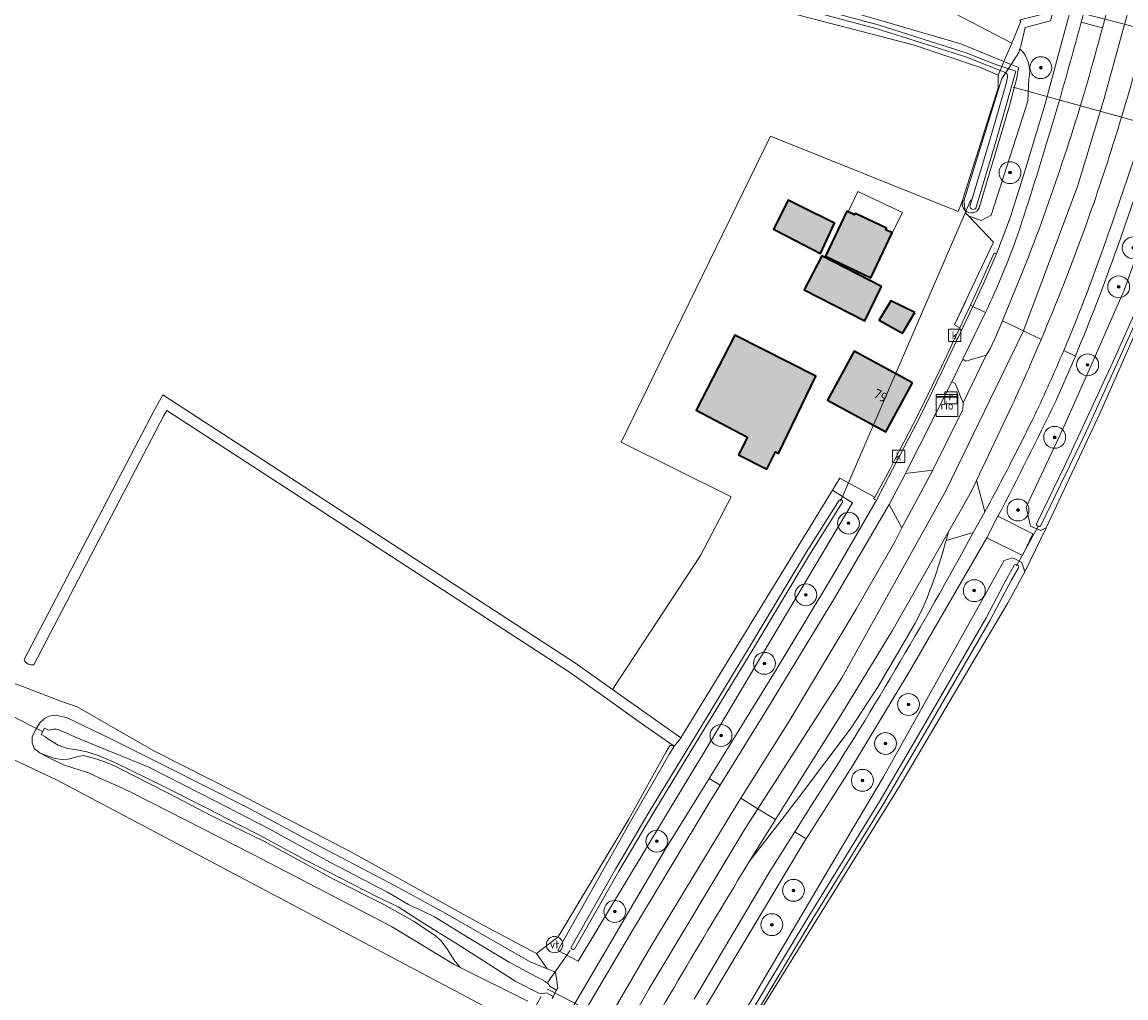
# Model space of a CAD drawing. Header units: metres. Extents: x 200031 to 204075, y 460125 to 464703.
# Tile 63 of 178: x 200549 to 200751, y 463691 to 463869. Entities that reach past the tile are written whole.
import ezdxf
from ezdxf.enums import TextEntityAlignment as Align

# ---------------------------------------------------------------- set-up
doc = ezdxf.new("R2010")
doc.units = ezdxf.units.M
doc.header["$LTSCALE"] = 2
doc.layers.get('0').update_dxf_attribs({"color": 253, "lineweight": 25})
for name, color, linetype, lineweight in [('B-WE-FV-GELEIDING_WILDRASTER-G', 253, 'Continuous', 18), ('B-WE-GR-BOOM-S', 253, 'Continuous', 25), ('B-WE-GR-BOUWLAND-GV', 253, 'Continuous', 13), ('B-WE-GR-GRAS-GV', 253, 'Continuous', 13), ('B-WE-GR-HAAG-G', 253, 'GR-HAAG1', 13), ('B-WE-IE-MEUBILAIR_WATERWEGMEUBILAIR-S', 253, 'Continuous', 25), ('B-WE-IE-TERREINAFSCHEIDING_KUNSTMATIG_HEKWERK-G', 253, 'IE-TERREINAFSCHEIDING-KUNSTMATIG', 18), ('B-WE-IE-TERREINAFSCHEIDING_KUNSTMATIG_HEKWERK_RASTER-G', 253, 'IE-TERREINAFSCHEIDING-KUNSTMATIG', 18), ('B-WE-KW-KUNSTWERK_DUIKER-G', 253, 'Continuous', 18), ('B-WE-OG-BEBOUWING-GV', 253, 'Continuous', 35), ('B-WE-OG-BEBOUWING-T18', 253, 'Continuous', 18), ('B-WE-OG-BEBOUWING_LUIFEL-GV', 253, 'Continuous', 18), ('B-WE-OG-TERREIN_CULTUURSCHEIDING-GV', 253, 'Continuous', 18), ('B-WE-OG-TERREIN_ERF-GV', 253, 'Continuous', 18), ('B-WE-OG-WATER_SLOOT-GV', 253, 'Continuous', 18), ('B-WE-OG-WEG-GV', 253, 'Continuous', 18), ('B-WE-RI-GWA_KOLK-S', 253, 'Continuous', 25), ('B-WE-RI-GWA_RIOOLPUT-S', 253, 'Continuous', 25), ('B-WE-RI-TERREINKAST-S', 253, 'Continuous', 25), ('B-WE-VH-VERHARDING_ASFALT-GV', 253, 'Continuous', 18), ('B-WE-VH-VERHARDING_BETON-A', 254, 'Continuous', 25), ('B-WE-VH-VERHARDING_BETONSTRAATSTEEN-GV', 253, 'Continuous', 18)]:
    doc.layers.add(name, color=color, linetype=linetype, lineweight=lineweight)
doc.styles.add('NLCS-ISO', font='NLCS-ISO.ttf')
doc.styles.add('NLCS-ISO-M1000-T18', font='NLCS-ISO.ttf', dxfattribs={"height": 1.8})
doc.linetypes.add('GR-HAAG1', pattern='A,6,[176,NLCS.SHX,S=0.125,R=0,X=0,Y=0],-2', length=8)
doc.linetypes.add('IE-TERREINAFSCHEIDING-KUNSTMATIG', pattern='A,4,[82,NLCS.SHX,S=0.75,R=90,X=0,Y=0],4,-2', length=10)

# ---------------------------------------------------------------- blocks, each defined once
blk = doc.blocks.new('SIE-WATER_VERKLIKKER_TRANSPORTLEIDING-SO')
at = {"color": 0, "linetype": 'ByBlock', "lineweight": 18}
blk.add_circle((0, 0), 1.5, dxfattribs=at)
at = {"color": 0, "linetype": 'ByBlock', "lineweight": 18, "style": 'NLCS-ISO'}
blk.add_text('vt', height=1.5, dxfattribs=at).set_placement((0, 0), align=Align.MIDDLE_CENTER)
blk = doc.blocks.new('SRI-TERREINKAST-SO')
at = {"color": 0, "linetype": 'ByBlock', "lineweight": 18}
for points in [[(-2, 2), (2, 2), (2, 1.68), (-2, 1.68)], [(-2, 1.52), (2, 1.52), (2, -2), (-2, -2)]]:
    blk.add_lwpolyline(points, close=True, dxfattribs=at)
at = {"color": 0, "linetype": 'ByBlock', "lineweight": 18, "style": 'NLCS-ISO'}
blk.add_text('rio', height=1.5, dxfattribs=at).set_placement((0, 0), align=Align.MIDDLE_CENTER)
blk = doc.blocks.new('SRI-KOLK-SO')
at = {"color": 0, "linetype": 'ByBlock', "lineweight": 18}
blk.add_lwpolyline([(-1.125, -1.125), (1.125, -1.125), (1.125, 1.125), (-1.125, 1.125)], close=True, dxfattribs=at)
at = {"color": 0, "linetype": 'ByBlock', "lineweight": 18, "style": 'NLCS-ISO'}
blk.add_text('k', height=1.5, dxfattribs=at).set_placement((0, 0), align=Align.MIDDLE_CENTER)
blk = doc.blocks.new('SRI-PUT_INSPECTIEPUT_RIOOLPUT-SO')
at = {"color": 0, "linetype": 'ByBlock', "lineweight": 18}
blk.add_lwpolyline([(-1.12, -1.12), (1.12, -1.12), (1.12, 1.12), (-1.12, 1.12)], close=True, dxfattribs=at)
at = {"color": 0, "linetype": 'ByBlock', "lineweight": 18, "style": 'NLCS-ISO'}
blk.add_text('r', height=1.5, dxfattribs=at).set_placement((0, 0.28), align=Align.MIDDLE_CENTER)
blk = doc.blocks.new('SGR-BOOM_01-SO')
at = {"linetype": 'ByBlock', "lineweight": 18}
h = blk.add_hatch(color=0, dxfattribs=at)
h.dxf.hatch_style = 1
edge = h.paths.add_edge_path()
edge.add_arc((0, 0), 0.25, 0, 360)
at = {"color": 0, "linetype": 'ByBlock', "lineweight": 18}
for radius in [2, 0.25]:
    blk.add_circle((0, 0), radius, dxfattribs=at)

msp = doc.modelspace()

# ---------------------------------------------------------------- hatches: boundary and pattern name
at = {"layer": 'B-WE-VH-VERHARDING_BETON-A'}
h = msp.add_hatch(color=256, dxfattribs=at)
h.dxf.hatch_style = 1
h.paths.add_polyline_path([(200688.53, 463829.871), (200694.83, 463826.59), (200697.403, 463832.113), (200691.382, 463835.148), (200688.939, 463836.333), (200686.276, 463831.049)])
h = msp.add_hatch(color=256, dxfattribs=at)
h.dxf.hatch_style = 1
h.paths.add_polyline_path([(200707.959, 463830.382), (200706.803, 463830.934), (200706.93, 463831.2), (200706.795, 463831.264), (200701.357, 463833.857), (200701.188, 463833.937), (200701.064, 463833.676), (200699.889, 463834.236), (200699.685, 463834.333), (200695.754, 463826.088), (200704.03, 463822.142)])
h = msp.add_hatch(color=256, dxfattribs=at)
h.dxf.hatch_style = 1
h.paths.add_polyline_path([(200706.005, 463820.547), (200695.111, 463826.158), (200691.861, 463819.981), (200702.972, 463814.309)])
h = msp.add_hatch(color=256, dxfattribs=at)
h.dxf.hatch_style = 1
h.paths.add_polyline_path([(200712.066, 463815.81), (200707.678, 463817.93), (200705.602, 463814.446), (200709.856, 463812.022)])
h = msp.add_hatch(color=256, dxfattribs=at)
h.dxf.hatch_style = 1
h.paths.add_polyline_path([(200681.543, 463793.006), (200679.876, 463789.831), (200685.028, 463787.194), (200686.611, 463790.337), (200687.15, 463790.053), (200693.983, 463804.172), (200679.179, 463811.652), (200672.127, 463797.965)])
h = msp.add_hatch(color=256, dxfattribs=at)
h.dxf.hatch_style = 1
h.paths.add_polyline_path([(200711.654, 463802.962), (200701.032, 463808.742), (200696.15, 463799.771), (200706.772, 463793.991)])

# ---------------------------------------------------------------- linework, layer by layer
at = {"layer": 'B-WE-FV-GELEIDING_WILDRASTER-G', "flags": 128}
for points in [[(200733.725, 463878.007), (200736.517, 463877.287), (200738.268, 463874.462), (200736.858, 463869.098), (200732.252, 463867.907)], [(200729.664, 463861.142), (200731.093, 463863.347), (200731.291, 463864.009)], [(200731.291, 463864.009), (200731.434, 463864.488)], [(200721.102, 463835.678), (200721.018, 463836.161), (200727.991, 463858.558), (200729.664, 463861.142)], [(200721.409, 463833.911), (200721.102, 463835.678)]]:
    msp.add_lwpolyline(points, dxfattribs=at)
at = {"layer": 'B-WE-GR-BOUWLAND-GV', "flags": 128}
msp.add_lwpolyline([(201012.446, 463755.86), (200982.956, 463764.403), (200980.463, 463765.125), (200908.173, 463786.07), (200773.607, 463825.917), (200759.541, 463829.885), (200756.372, 463820.656), (200752.856, 463813.13), (200748.908, 463804.23), (200745.871, 463797.386), (200736.109, 463776.454), (200732.167, 463768.453), (200729.058, 463762.753), (200709.418, 463729.456), (200700.249, 463714.679), (200679.543, 463681.306), (200679.171, 463680.661), (200677.818, 463678.313), (200678.895, 463677.785), (200680.467, 463677.755), (200682.038, 463677.687)], dxfattribs=at)
at = {"layer": 'B-WE-GR-GRAS-GV', "flags": 128}
for points in [[(200549.361, 463752.377), (200573.109, 463797.938), (200574.686, 463800.765), (200650.095, 463751.741), (200656.665, 463747.072), (200656.844, 463746.945), (200672.932, 463771.413), (200678.549, 463782.152), (200658.426, 463792.115), (200685.712, 463848.072), (200719.983, 463834.256), (200720.843, 463836.39), (200720.943, 463836.708), (200727.319, 463856.89), (200727.339, 463859.21), (200724.095, 463860.579), (200711.765, 463864.705), (200657.068, 463878.995)], [(200688.171, 463874.342), (200706.897, 463868.848), (200720.492, 463864.894), (200728.374, 463861.67), (200729.789, 463865.036), (200717.989, 463871.2)], [(200717.989, 463871.2), (200729.789, 463865.036), (200731.416, 463868.905)], [(200322.762, 463843.223), (200407.33, 463805.59), (200408.343, 463804.636), (200410.314, 463802.78), (200476.269, 463769.226), (200479.222, 463768.042), (200505.419, 463754.678), (200539.942, 463738.422), (200541.998, 463736.939), (200543.077, 463736.161), (200555.377, 463730.351), (200637.532, 463686.85)], [(200417.08, 463812.423), (200451.747, 463796.424), (200504.266, 463770.098), (200546.335, 463748.534), (200556.04, 463744.771), (200559.002, 463743.75), (200573.034, 463735.74), (200588.304, 463727.985), (200605.841, 463718.878), (200609.147, 463717.206), (200632.399, 463704.3), (200642.978, 463698.652), (200646.89, 463701.697), (200659.863, 463723.344), (200666.68, 463735.508), (200667.361, 463736.722), (200668.091, 463736.591), (200662.155, 463740.718), (200655.507, 463745.442), (200648.971, 463750.087), (200575.39, 463797.921), (200574.869, 463796.988), (200551.135, 463751.453)], [(200641.378, 463689.977), (200629.019, 463696.095), (200627.888, 463696.655), (200616.442, 463703.607), (200591.053, 463716.823), (200572.524, 463726.296), (200568.862, 463728.166), (200566.535, 463729.238), (200563.96, 463730.339), (200561.074, 463731.687), (200556.547, 463733.181), (200554.034, 463734.345), (200552.264, 463735.265), (200551.146, 463736.157), (200550.8, 463737.146), (200550.825, 463738.354), (200551.469, 463739.626), (200552.237, 463740.837), (200552.976, 463741.553), (200553.871, 463742.022), (200555.171, 463742.245), (200557.185, 463741.76), (200564.933, 463738.021), (200575.307, 463732.851), (200590.036, 463725.4), (200600.072, 463720.019), (200617.107, 463711.041), (200625.857, 463706.28), (200641.784, 463697.142), (200644.888, 463695.887), (200642.978, 463698.652), (200632.399, 463704.3), (200609.147, 463717.206), (200605.841, 463718.878), (200588.304, 463727.985), (200573.034, 463735.74), (200559.002, 463743.75), (200556.04, 463744.771), (200546.335, 463748.534)], [(200637.532, 463686.85), (200555.377, 463730.351), (200543.077, 463736.161), (200541.998, 463736.939), (200541.415, 463735.861), (200541.675, 463735.677), (200541.832, 463735.151), (200541.913, 463734.486), (200541.621, 463733.393), (200538.906, 463728.088), (200528.81, 463710), (200518.832, 463692.052), (200508.862, 463673.606)]]:
    msp.add_lwpolyline(points, dxfattribs=at)
at = {"layer": 'B-WE-GR-GRAS-GV'}
msp.add_lwpolyline([(200551.135, 463751.453, -0.3788013), (200549.361, 463752.377)], format="xyb", dxfattribs=at)
at = {"layer": 'B-WE-GR-HAAG-G', "flags": 128}
msp.add_lwpolyline([(200719.364, 463813.576), (200721.495, 463818.13), (200726.438, 463828.691), (200721.902, 463833.482)], dxfattribs=at)
at = {"layer": 'B-WE-IE-TERREINAFSCHEIDING_KUNSTMATIG_HEKWERK-G', "flags": 128}
msp.add_lwpolyline([(200732.252, 463867.907), (200731.434, 463864.488)], dxfattribs=at)
at = {"layer": 'B-WE-IE-TERREINAFSCHEIDING_KUNSTMATIG_HEKWERK_RASTER-G', "flags": 128}
for points in [[(200666.68, 463735.508), (200659.863, 463723.344), (200646.89, 463701.697), (200642.978, 463698.652)], [(200667.361, 463736.722), (200666.68, 463735.508)]]:
    msp.add_lwpolyline(points, dxfattribs=at)
at = {"layer": 'B-WE-KW-KUNSTWERK_DUIKER-G', "flags": 128}
for points in [[(200735.977, 463872.227), (200765.959, 463864.477)], [(200730.086, 463857.004), (200763.048, 463847.886)], [(200698.513, 463781.351), (200722.315, 463836.428)], [(200730.662, 463769.543), (200734.681, 463776.804)], [(200547.458, 463741.921), (200550.131, 463740.541), (200552.805, 463739.16)], [(200645.011, 463693.435), (200649.129, 463699.222)], [(200644.943, 463692.184), (200675.902, 463676.285)], [(200640.396, 463684.703), (200643.833, 463690.835)]]:
    msp.add_lwpolyline(points, dxfattribs=at)
at = {"layer": 'B-WE-OG-BEBOUWING-GV', "flags": 128}
for points in [[(200688.53, 463829.871), (200694.83, 463826.59), (200697.403, 463832.113), (200691.382, 463835.148), (200688.939, 463836.333), (200686.276, 463831.049)], [(200707.959, 463830.382), (200706.803, 463830.934), (200706.93, 463831.2), (200706.795, 463831.264), (200701.357, 463833.857), (200701.188, 463833.937), (200701.064, 463833.676), (200699.889, 463834.236), (200699.685, 463834.333), (200695.754, 463826.088), (200704.03, 463822.142)], [(200706.005, 463820.547), (200695.111, 463826.158), (200691.861, 463819.981), (200702.972, 463814.309)], [(200712.066, 463815.81), (200707.678, 463817.93), (200705.602, 463814.446), (200709.856, 463812.022)], [(200681.543, 463793.006), (200679.876, 463789.831), (200685.028, 463787.194), (200686.611, 463790.337), (200687.15, 463790.053), (200693.983, 463804.172), (200679.179, 463811.652), (200672.127, 463797.965)], [(200711.654, 463802.962), (200701.032, 463808.742), (200696.15, 463799.771), (200706.772, 463793.991)]]:
    msp.add_lwpolyline(points, close=True, dxfattribs=at)
at = {"layer": 'B-WE-OG-BEBOUWING_LUIFEL-GV', "flags": 128}
msp.add_lwpolyline([(200707.959, 463830.382), (200709.813, 463834.076), (200701.682, 463837.909), (200699.889, 463834.236), (200701.064, 463833.676), (200701.188, 463833.937), (200701.357, 463833.857), (200706.795, 463831.264), (200706.93, 463831.2), (200706.803, 463830.934)], close=True, dxfattribs=at)
at = {"layer": 'B-WE-OG-TERREIN_CULTUURSCHEIDING-GV', "flags": 128}
for points in [[(200733.661, 463877.307), (200733.375, 463876.97), (200734.465, 463875.962), (200736.473, 463874.107), (200735.469, 463870.321), (200731.314, 463869.301), (200731.416, 463868.905), (200729.789, 463865.036), (200728.374, 463861.67), (200729.664, 463861.142), (200731.093, 463863.347), (200731.291, 463864.009), (200731.434, 463864.488), (200732.252, 463867.907), (200736.858, 463869.098), (200738.268, 463874.462), (200736.517, 463877.287), (200733.725, 463878.007)], [(200552.264, 463735.265), (200554.034, 463734.345), (200556.547, 463733.181), (200561.074, 463731.687), (200563.96, 463730.339), (200566.535, 463729.238), (200568.862, 463728.166), (200572.524, 463726.296), (200591.053, 463716.823), (200616.442, 463703.607), (200627.888, 463696.655), (200629.019, 463696.095), (200627.934, 463697.467), (200626.694, 463699.393), (200625.57, 463700.981), (200624.487, 463701.877), (200620.636, 463704.546), (200615.077, 463707.617), (200605.971, 463712.19), (200593.117, 463719.179), (200583.586, 463723.825), (200575.809, 463727.914), (200565.457, 463733.177), (200562.687, 463734.191), (200560.198, 463734.839), (200559.203, 463734.647), (200558.463, 463734.469), (200557.376, 463734.219), (200556.3, 463734.119), (200555.019, 463734.332)]]:
    msp.add_lwpolyline(points, close=True, dxfattribs=at)
at = {"layer": 'B-WE-OG-TERREIN_ERF-GV', "flags": 128}
for points in [[(200720.739, 463835.562), (200720.843, 463836.39), (200719.983, 463834.256), (200685.712, 463848.072), (200658.426, 463792.115), (200678.549, 463782.152), (200672.932, 463771.413), (200656.844, 463746.945), (200669.353, 463738.057), (200697.05, 463783.338), (200698.384, 463785.519), (200704.793, 463782.053), (200707.498, 463787.155), (200708.371, 463788.81), (200712.618, 463797.05), (200716.534, 463805.031), (200717.929, 463807.936), (200718.908, 463810.106), (200720.337, 463813.036)], [(200720.337, 463813.036), (200719.364, 463813.576), (200721.263, 463817.634), (200721.495, 463818.13), (200726.438, 463828.691), (200721.902, 463833.482), (200721.409, 463833.911), (200721.323, 463834.405)]]:
    msp.add_lwpolyline(points, dxfattribs=at)
for points in [[(200691.382, 463835.148), (200697.403, 463832.113), (200694.83, 463826.59), (200688.53, 463829.871), (200686.276, 463831.049), (200688.939, 463836.333)], [(200701.357, 463833.857), (200706.795, 463831.264), (200706.93, 463831.2), (200706.803, 463830.934), (200707.959, 463830.382), (200704.03, 463822.142), (200695.754, 463826.088), (200699.685, 463834.333), (200699.889, 463834.236), (200701.064, 463833.676), (200701.188, 463833.937)], [(200702.972, 463814.309), (200691.861, 463819.981), (200695.111, 463826.158), (200706.005, 463820.547)], [(200709.856, 463812.022), (200705.602, 463814.446), (200707.678, 463817.93), (200712.066, 463815.81)], [(200679.179, 463811.652), (200693.983, 463804.172), (200687.15, 463790.053), (200686.611, 463790.337), (200685.028, 463787.194), (200679.876, 463789.831), (200681.543, 463793.006), (200672.127, 463797.965)], [(200696.15, 463799.771), (200701.032, 463808.742), (200711.654, 463802.962), (200706.772, 463793.991)]]:
    msp.add_lwpolyline(points, close=True, dxfattribs=at)
at = {"layer": 'B-WE-OG-TERREIN_ERF-GV'}
msp.add_lwpolyline([(200721.323, 463834.405, -0.2053112), (200720.739, 463835.562)], format="xyb", dxfattribs=at)
at = {"layer": 'B-WE-OG-WATER_SLOOT-GV', "flags": 128}
for points in [[(200726.016, 463861.471), (200728.004, 463860.791), (200728.374, 463861.67), (200720.492, 463864.894), (200706.897, 463868.848), (200688.171, 463874.342), (200667.154, 463879.55), (200644.697, 463884.981), (200616.356, 463892.34), (200581.434, 463901.621), (200557.366, 463907.529), (200523.576, 463916.317), (200497.395, 463923.109), (200488.857, 463925.243)], [(200491.139, 463923.163), (200498.637, 463921.277), (200518.402, 463916.173), (200541.817, 463910.314), (200561.654, 463905.148), (200581.432, 463900.091), (200598.683, 463895.766), (200615.75, 463891.409), (200626.488, 463888.711), (200641.831, 463884.606), (200658.968, 463880.282), (200677.304, 463875.526), (200694.69, 463871.224), (200705.403, 463868.367), (200721.621, 463863.228), (200726.016, 463861.471)], [(200727.685, 463860.033), (200728.004, 463860.791), (200726.016, 463861.471), (200721.621, 463863.228), (200705.403, 463868.367), (200694.69, 463871.224), (200677.304, 463875.526), (200658.968, 463880.282), (200641.831, 463884.606), (200626.488, 463888.711), (200615.75, 463891.409), (200598.683, 463895.766), (200581.432, 463900.091), (200561.654, 463905.148), (200541.817, 463910.314), (200518.402, 463916.173), (200498.637, 463921.277), (200491.139, 463923.163)], [(200490.751, 463922.279), (200606.067, 463892.308), (200657.068, 463878.995), (200711.765, 463864.705), (200724.095, 463860.579), (200727.339, 463859.21), (200727.685, 463860.033), (200721.379, 463862.553), (200705.203, 463867.679), (200694.511, 463870.53), (200677.128, 463874.831), (200658.791, 463879.588), (200641.651, 463883.913), (200626.308, 463888.017), (200615.574, 463890.715), (200598.508, 463895.072), (200581.256, 463899.396), (200561.475, 463904.454), (200541.639, 463909.62), (200518.226, 463915.479), (200498.46, 463920.583), (200490.912, 463922.482)], [(200490.912, 463922.482), (200498.46, 463920.583), (200518.226, 463915.479), (200541.639, 463909.62), (200561.475, 463904.454), (200581.256, 463899.396), (200598.508, 463895.072), (200615.574, 463890.715), (200626.308, 463888.017), (200641.651, 463883.913), (200658.791, 463879.588), (200677.128, 463874.831), (200694.511, 463870.53), (200705.203, 463867.679), (200721.379, 463862.553), (200727.685, 463860.033)], [(200723.858, 463834.933), (200729.484, 463854.019), (200729.791, 463855.269), (200730.732, 463858.65), (200731.017, 463860.588), (200729.664, 463861.142), (200728.374, 463861.67), (200728.004, 463860.791), (200730.526, 463859.927), (200729.782, 463857.113), (200726.813, 463846.82), (200723.228, 463834.892)], [(200723.228, 463834.892), (200726.813, 463846.82), (200729.782, 463857.113), (200730.526, 463859.927), (200728.004, 463860.791), (200727.685, 463860.033), (200728.609, 463859.663)], [(200728.609, 463859.663), (200727.685, 463860.033), (200727.339, 463859.21), (200727.319, 463856.89), (200720.943, 463836.708), (200720.843, 463836.39), (200720.739, 463835.562)], [(200722.149, 463835.216), (200725.733, 463847.138), (200728.7, 463857.425), (200729.031, 463858.832)], [(200729.031, 463858.832), (200728.7, 463857.425)], [(200728.7, 463857.425), (200725.733, 463847.138), (200722.149, 463835.216)], [(200765.058, 463849.142), (200763.477, 463849.48), (200762.636, 463846.297), (200763.196, 463845.473), (200758.275, 463831.381), (200755.939, 463824.7), (200753.879, 463819.263), (200748.243, 463806.73), (200739.491, 463787.866), (200734.365, 463777.295)], [(200734.365, 463777.295), (200739.491, 463787.866), (200748.243, 463806.73), (200753.879, 463819.263), (200755.939, 463824.7), (200758.275, 463831.381), (200763.196, 463845.473), (200762.636, 463846.297), (200759.841, 463846.374), (200750.359, 463819.903), (200744.407, 463806.412), (200739.343, 463794.936), (200732.46, 463780.238), (200733.246, 463776.793), (200735.123, 463775.995), (200736.109, 463776.454), (200745.871, 463797.386), (200748.908, 463804.23), (200752.856, 463813.13), (200759.365, 463829.934), (200759.541, 463829.885), (200759.877, 463830.864)], [(200759.093, 463830.68), (200753.839, 463817.071), (200748.574, 463805.476), (200743.16, 463793.492), (200735.091, 463776.879)], [(200735.091, 463776.879), (200743.16, 463793.492), (200748.574, 463805.476), (200753.839, 463817.071), (200759.093, 463830.68)], [(200668.091, 463736.591), (200669.328, 463738.016), (200669.353, 463738.057), (200656.844, 463746.945), (200656.665, 463747.072), (200650.095, 463751.741), (200574.686, 463800.765), (200573.109, 463797.938), (200549.361, 463752.377)], [(200551.135, 463751.453), (200574.869, 463796.988), (200575.39, 463797.921), (200648.971, 463750.087), (200655.507, 463745.442), (200662.155, 463740.718), (200668.091, 463736.591)], [(200649.279, 463699.861), (200657.387, 463714.078), (200663.734, 463724.883), (200671.588, 463737.738), (200682.025, 463754.89), (200692.207, 463771.949), (200698.266, 463781.531)], [(200698.266, 463781.531), (200692.207, 463771.949), (200682.025, 463754.89), (200671.588, 463737.738), (200663.734, 463724.883), (200657.387, 463714.078), (200649.279, 463699.861)], [(200698.894, 463781.134), (200692.84, 463771.56), (200682.661, 463754.507), (200672.222, 463737.351), (200664.372, 463724.501), (200658.03, 463713.705), (200649.925, 463699.493)], [(200649.925, 463699.493), (200658.03, 463713.705), (200664.372, 463724.501), (200672.222, 463737.351), (200682.661, 463754.507), (200692.84, 463771.56), (200698.894, 463781.134)], [(200678.855, 463682.316), (200685.251, 463693.057), (200692.717, 463705.51), (200698.991, 463715.669), (200705.635, 463726.472), (200712.744, 463738.617), (200719.459, 463750.193), (200725.112, 463760.03), (200728.905, 463767.226), (200730.266, 463769.613)], [(200730.266, 463769.613), (200728.905, 463767.226), (200725.112, 463760.03), (200719.459, 463750.193), (200712.744, 463738.617), (200705.635, 463726.472), (200698.991, 463715.669), (200692.717, 463705.51), (200685.251, 463693.057), (200678.855, 463682.316)], [(200731.018, 463769.184), (200729.664, 463766.81), (200725.871, 463759.613), (200720.208, 463749.761), (200713.492, 463738.181), (200706.378, 463726.026), (200699.728, 463715.215), (200693.456, 463705.06), (200685.994, 463692.613), (200679.599, 463681.873)], [(200679.599, 463681.873), (200685.994, 463692.613), (200693.456, 463705.06), (200699.728, 463715.215), (200706.378, 463726.026), (200713.492, 463738.181), (200720.208, 463749.761), (200725.871, 463759.613), (200729.664, 463766.81), (200731.018, 463769.184)], [(200555.653, 463739.567), (200559.555, 463737.842), (200572.101, 463732.722), (200584.535, 463726.387), (200593.994, 463721.526), (200605.336, 463715.308), (200615.735, 463709.871), (200619.582, 463707.648), (200621.385, 463706.753), (200622.337, 463706.342), (200624.31, 463705.394), (200630.684, 463701.483), (200637.938, 463697.104), (200644.526, 463693.566), (200645.022, 463693.213), (200645.427, 463692.634), (200646.632, 463691.973), (200646.691, 463692.086), (200646.869, 463692.398), (200646.406, 463695.273), (200644.888, 463695.887), (200641.784, 463697.142), (200625.857, 463706.28), (200617.107, 463711.041), (200600.072, 463720.019), (200590.036, 463725.4), (200575.307, 463732.851), (200564.933, 463738.021), (200557.185, 463741.76), (200555.171, 463742.245), (200553.871, 463742.022), (200552.976, 463741.553), (200552.237, 463740.837), (200551.469, 463739.626), (200550.825, 463738.354), (200550.8, 463737.146), (200551.146, 463736.157), (200552.264, 463735.265), (200555.019, 463734.332), (200556.3, 463734.119), (200557.376, 463734.219), (200558.463, 463734.469), (200559.203, 463734.647), (200560.198, 463734.839), (200562.687, 463734.191), (200565.457, 463733.177), (200575.809, 463727.914), (200583.586, 463723.825), (200593.117, 463719.179), (200605.971, 463712.19), (200615.077, 463707.617), (200620.636, 463704.546), (200624.487, 463701.877), (200625.57, 463700.981), (200626.694, 463699.393), (200627.934, 463697.467), (200629.019, 463696.095), (200641.378, 463689.977)], [(200645.834, 463690.459), (200646, 463690.771), (200646.019, 463690.807), (200644.793, 463691.479), (200643.902, 463691.323), (200643.381, 463691.413), (200639.21, 463693.553), (200628.199, 463700.583), (200622.332, 463704.239), (200617.657, 463707.198), (200613.868, 463709.058), (200600.555, 463715.867), (200592.318, 463720.329), (200588.128, 463722.452), (200582.936, 463725.103), (200574.987, 463729.131), (200566.031, 463733.511), (200562.726, 463734.891), (200560.823, 463735.516), (200559.037, 463735.898), (200557.24, 463736.119), (200555.557, 463736.722), (200553.661, 463737.904), (200553.226, 463738.298), (200552.478, 463738.671), (200553.065, 463739.848), (200553.812, 463739.474), (200554.692, 463739.642)], [(200554.692, 463739.642), (200553.812, 463739.474), (200553.065, 463739.848), (200552.478, 463738.671), (200553.226, 463738.298), (200553.661, 463737.904), (200555.557, 463736.722), (200557.24, 463736.119), (200559.037, 463735.898), (200560.823, 463735.516), (200562.726, 463734.891), (200566.031, 463733.511), (200574.987, 463729.131), (200582.936, 463725.103), (200588.128, 463722.452), (200592.318, 463720.329), (200600.555, 463715.867), (200613.868, 463709.058), (200617.657, 463707.198), (200622.332, 463704.239), (200628.199, 463700.583), (200639.21, 463693.553), (200643.381, 463691.413), (200643.902, 463691.323), (200644.793, 463691.479), (200646.019, 463690.807)], [(200646.019, 463690.807), (200646.632, 463691.973), (200645.427, 463692.634), (200645.022, 463693.213), (200644.526, 463693.566), (200637.938, 463697.104), (200630.684, 463701.483), (200624.31, 463705.394), (200622.337, 463706.342), (200621.385, 463706.753), (200619.582, 463707.648), (200615.735, 463709.871), (200605.336, 463715.308), (200593.994, 463721.526), (200584.535, 463726.387), (200572.101, 463732.722), (200559.555, 463737.842), (200555.653, 463739.567)]]:
    msp.add_lwpolyline(points, dxfattribs=at)
at = {"layer": 'B-WE-OG-WATER_SLOOT-GV'}
for points in [[(200729.031, 463858.832, 0.3718985), (200728.609, 463859.663)], [(200728.609, 463859.663, -0.3718985), (200729.031, 463858.832)], [(200720.739, 463835.562, 0.2053112), (200721.323, 463834.405)], [(200721.323, 463834.405, 0.4858697), (200723.858, 463834.933)], [(200723.228, 463834.892, -0.6724314), (200722.149, 463835.216)], [(200722.149, 463835.216, 0.6724314), (200723.228, 463834.892)], [(200698.266, 463781.531, -0.7570138), (200698.894, 463781.134)], [(200698.894, 463781.134, 0.7570138), (200698.266, 463781.531)], [(200735.091, 463776.879, -0.9312238), (200734.365, 463777.295)], [(200734.365, 463777.295, 0.9312238), (200735.091, 463776.879)], [(200730.266, 463769.613, -0.8557305), (200731.018, 463769.184)], [(200731.018, 463769.184, 0.8557305), (200730.266, 463769.613)], [(200549.361, 463752.377, 0.3788013), (200551.135, 463751.453)], [(200554.692, 463739.642, -0.1067762), (200555.653, 463739.567)], [(200555.653, 463739.567, 0.1067762), (200554.692, 463739.642)], [(200649.925, 463699.493, -0.6623522), (200649.279, 463699.861)], [(200649.279, 463699.861, 0.6623522), (200649.925, 463699.493)]]:
    msp.add_lwpolyline(points, format="xyb", dxfattribs=at)
at = {"layer": 'B-WE-OG-WATER_SLOOT-GV', "flags": 128}
for points in [[(200697.05, 463783.338), (200669.353, 463738.057), (200669.328, 463738.016), (200668.091, 463736.591), (200667.257, 463735.15), (200660.357, 463723.22), (200646.88, 463699.241), (200650.603, 463697.274), (200671.714, 463732.385), (200673.329, 463735.07), (200700.721, 463781.054)], [(200679.543, 463681.306), (200700.249, 463714.679), (200709.418, 463729.456), (200729.058, 463762.753), (200732.167, 463768.453), (200731.619, 463770.111), (200729.985, 463770.982), (200728.385, 463770.466), (200706.336, 463730.959), (200697.668, 463716.281), (200677.672, 463682.422)]]:
    msp.add_lwpolyline(points, close=True, dxfattribs=at)
at = {"layer": 'B-WE-OG-WEG-GV', "flags": 128}
for points in [[(200738.572, 463877.788), (200733.814, 463878.998), (200733.725, 463878.007), (200736.517, 463877.287), (200738.268, 463874.462), (200736.858, 463869.098), (200732.252, 463867.907), (200731.434, 463864.488), (200731.291, 463864.009)], [(200729.544, 463833.327), (200732.204, 463841.658), (200735.878, 463853.963), (200741.591, 463875.059)], [(200746.362, 463867.857), (200745.647, 463868.046), (200742.484, 463868.882)], [(200731.291, 463864.009), (200731.093, 463863.347), (200729.664, 463861.142), (200731.017, 463860.588), (200730.732, 463858.65), (200729.791, 463855.269), (200729.484, 463854.019)], [(200732.942, 463858.492), (200732.713, 463854.479), (200732.34, 463853.1), (200726.065, 463833.607), (200724.196, 463832.614), (200721.902, 463833.482), (200726.438, 463828.691), (200721.495, 463818.13), (200721.263, 463817.634), (200719.364, 463813.576), (200720.337, 463813.036), (200722.247, 463817.157), (200724.284, 463821.554), (200726.583, 463826.712), (200726.812, 463826.61), (200727.014, 463826.521), (200729.544, 463833.327)], [(200721.323, 463834.405), (200721.409, 463833.911), (200721.902, 463833.482), (200724.196, 463832.614), (200726.065, 463833.607), (200732.34, 463853.1), (200732.713, 463854.479), (200732.942, 463858.492)], [(200758.849, 463857.524), (200755.964, 463847.999), (200752.296, 463836.97), (200749.093, 463827.782)], [(200729.484, 463854.019), (200723.858, 463834.933)], [(200677.672, 463682.422), (200697.668, 463716.281), (200706.336, 463730.959), (200728.385, 463770.466), (200729.985, 463770.982), (200731.619, 463770.111), (200732.167, 463768.453), (200736.109, 463776.454), (200735.123, 463775.995), (200733.246, 463776.793), (200732.46, 463780.238), (200739.343, 463794.936), (200744.407, 463806.412), (200750.359, 463819.903), (200759.841, 463846.374)], [(200725.008, 463815.818), (200723.863, 463813.443), (200720.862, 463807.266), (200721.406, 463806.94), (200725.109, 463808.017), (200725.884, 463809.153), (200726.983, 463811.686), (200728.105, 463814.316)], [(200741.423, 463807.859), (200737.83, 463799.608)], [(200729.893, 463798.867), (200723.369, 463785.102), (200724.858, 463779.365), (200725.774, 463781.019)], [(200639.594, 463671.846), (200666.493, 463717.677), (200674.501, 463730.655), (200686.95, 463750.829), (200697.245, 463767.94), (200705.056, 463781.502), (200704.785, 463781.655), (200704.553, 463781.786), (200704.793, 463782.053), (200698.384, 463785.519), (200697.05, 463783.338)], [(200697.05, 463783.338), (200700.721, 463781.054), (200673.329, 463735.07), (200671.714, 463732.385), (200650.603, 463697.274), (200646.88, 463699.241), (200660.357, 463723.22), (200667.257, 463735.15), (200668.091, 463736.591), (200667.361, 463736.722), (200666.68, 463735.508), (200659.863, 463723.344), (200646.89, 463701.697), (200642.978, 463698.652), (200644.888, 463695.887), (200646.406, 463695.273), (200646.869, 463692.398), (200646.691, 463692.086), (200646.632, 463691.973), (200646.019, 463690.807), (200646, 463690.771), (200645.834, 463690.459)], [(200652.352, 463680.147), (200663.844, 463699.961), (200678.838, 463724.668), (200680.321, 463727.044), (200689.106, 463741.114), (200701.395, 463761.612), (200708.436, 463773.935), (200709.696, 463776.486), (200707.379, 463780.758), (200697.399, 463763.616), (200685.154, 463743.449), (200676.503, 463729.414), (200674.812, 463726.671), (200659.926, 463701.947), (200648.558, 463682.629)], [(200727.284, 463778.599), (200733.676, 463775.368), (200731.74, 463771.401), (200725.221, 463774.655), (200711.183, 463750.331), (200700.81, 463733.155), (200692.258, 463719.638), (200691.705, 463718.765), (200669.947, 463682.424)], [(200722.768, 463775.591), (200717.792, 463774.129)], [(200714.048, 463763.004), (200713.469, 463761.688), (200712.12, 463759.017), (200705.365, 463747.468), (200700.473, 463739.938), (200691.023, 463727.342), (200687.399, 463722.652), (200681.888, 463715.521), (200680.565, 463713.346)], [(200671.79, 463690.303), (200676.18, 463697.747), (200685.488, 463713.45), (200690.182, 463720.926), (200693.336, 463725.949)]]:
    msp.add_lwpolyline(points, dxfattribs=at)
at = {"layer": 'B-WE-OG-WEG-GV'}
for points in [[(200742.484, 463868.882, -0.0140171), (200730.877, 463829.977)], [(200733.877, 463828.666, 0.0261988), (200746.362, 463867.857)], [(200753.982, 463865.949, -0.0196273), (200743.282, 463831.509)], [(200747.432, 463830.224, 0.0191139), (200758.35, 463864.74)], [(200731.291, 463864.009, -0.2621999), (200732.942, 463858.492)], [(200732.942, 463858.492, 0.2621999), (200731.291, 463864.009)], [(200723.858, 463834.933, -0.4858697), (200721.323, 463834.405)], [(200743.282, 463831.509, -0.0120025), (200735.167, 463810.892)], [(200739.3, 463808.888, 0.0183592), (200747.432, 463830.224)], [(200730.877, 463829.977, -0.0240241), (200725.008, 463815.818)], [(200728.105, 463814.316, 0.0087202), (200733.877, 463828.666)], [(200749.093, 463827.782, -0.015174), (200741.423, 463807.859)], [(200735.167, 463810.892, -0.0071298), (200729.893, 463798.867)], [(200733.997, 463797.066, 0.0104304), (200739.3, 463808.888)], [(200737.83, 463799.608, -0.0071693), (200727.284, 463778.599)], [(200725.774, 463781.019, 0.0096274), (200733.997, 463797.066)], [(200693.336, 463725.949, 0.0187113), (200722.768, 463775.591)], [(200717.792, 463774.129, -0.0300501), (200714.048, 463763.004)], [(200680.565, 463713.346, 0.0066711), (200655.908, 463671.463)]]:
    msp.add_lwpolyline(points, format="xyb", dxfattribs=at)
at = {"layer": 'B-WE-OG-WEG-GV', "flags": 128}
msp.add_lwpolyline([(200720.834, 463798.069), (200720.95, 463799.312), (200719.429, 463802.854), (200718.853, 463803.149), (200710.37, 463786.415), (200715.379, 463787.005)], close=True, dxfattribs=at)
at = {"layer": 'B-WE-VH-VERHARDING_ASFALT-GV', "flags": 128}
for points in [[(200743.299, 463881.888), (200742.94, 463880.324), (200742.825, 463880.106), (200741.591, 463875.059), (200735.878, 463853.963), (200732.204, 463841.658), (200729.544, 463833.327), (200727.014, 463826.521), (200724.763, 463821.337), (200722.689, 463816.943), (200725.008, 463815.818)], [(200754.174, 463882.256), (200746.677, 463854.903), (200741.898, 463839.001), (200732.011, 463812.636), (200731.927, 463812.463), (200735.167, 463810.892)], [(200741.898, 463839.001), (200746.677, 463854.903), (200754.174, 463882.256)], [(200742.484, 463868.882), (200743.269, 463871.81), (200743.741, 463873.533)], [(200749.093, 463827.782), (200752.296, 463836.97), (200755.964, 463847.999), (200758.849, 463857.524), (200760.577, 463863.993), (200763.148, 463874.204)], [(200747.571, 463872.352), (200747.165, 463870.749), (200746.362, 463867.857)], [(200728.105, 463814.316), (200731.927, 463812.463), (200732.011, 463812.636), (200741.898, 463839.001)], [(200735.167, 463810.892), (200731.927, 463812.463), (200717.758, 463783.223), (200698.726, 463749.031), (200683.41, 463725.128), (200686.613, 463723.14), (200689.353, 463727.56), (200698.588, 463742.238), (200707.878, 463757.506), (200718.217, 463775.752)], [(200737.83, 463799.608), (200741.423, 463807.859), (200739.3, 463808.888)], [(200739.3, 463808.888), (200741.423, 463807.859)], [(200718.217, 463775.752), (200722.433, 463783.19), (200723.369, 463785.102), (200729.893, 463798.867)], [(200725.774, 463781.019), (200724.858, 463779.365), (200722.768, 463775.591)], [(200725.221, 463774.655), (200727.284, 463778.599)], [(200717.792, 463774.129), (200718.217, 463775.752), (200707.878, 463757.506), (200698.588, 463742.238), (200689.353, 463727.56), (200686.613, 463723.14), (200681.888, 463715.521), (200687.399, 463722.652), (200691.023, 463727.342), (200700.473, 463739.938), (200705.365, 463747.468), (200712.12, 463759.017)], [(200693.336, 463725.949), (200690.182, 463720.926), (200692.258, 463719.638), (200700.81, 463733.155), (200711.183, 463750.331), (200725.221, 463774.655)], [(200712.12, 463759.017), (200713.469, 463761.688), (200714.048, 463763.004)], [(200659.926, 463701.947), (200674.812, 463726.671), (200676.503, 463729.414), (200674.501, 463730.655), (200666.493, 463717.677), (200639.594, 463671.846)], [(200680.565, 463713.346), (200681.888, 463715.521), (200686.613, 463723.14), (200683.41, 463725.128), (200681.094, 463721.513), (200663.504, 463692.141), (200642, 463654.282), (200633.673, 463638.384), (200636.721, 463636.665)], [(200669.947, 463682.424), (200691.705, 463718.765), (200692.258, 463719.638), (200690.182, 463720.926), (200685.488, 463713.45), (200676.18, 463697.747), (200671.79, 463690.303)], [(200623.736, 463643.985), (200625.9, 463642.765), (200628.148, 463646.939), (200637.717, 463663.816), (200648.558, 463682.629), (200659.926, 463701.947)]]:
    msp.add_lwpolyline(points, dxfattribs=at)
at = {"layer": 'B-WE-VH-VERHARDING_ASFALT-GV'}
for points in [[(200730.877, 463829.977, 0.0140171), (200742.484, 463868.882)], [(200746.362, 463867.857, -0.0261988), (200733.877, 463828.666)], [(200743.282, 463831.509, 0.0196273), (200753.982, 463865.949)], [(200758.35, 463864.74, -0.0191139), (200747.432, 463830.224)], [(200735.167, 463810.892, 0.0120025), (200743.282, 463831.509)], [(200747.432, 463830.224, -0.0183592), (200739.3, 463808.888)], [(200725.008, 463815.818, 0.0240241), (200730.877, 463829.977)], [(200733.877, 463828.666, -0.0087202), (200728.105, 463814.316)], [(200741.423, 463807.859, 0.015174), (200749.093, 463827.782)], [(200729.893, 463798.867, 0.0071298), (200735.167, 463810.892)], [(200739.3, 463808.888, -0.0104304), (200733.997, 463797.066)], [(200727.284, 463778.599, 0.0071693), (200737.83, 463799.608)], [(200733.997, 463797.066, -0.0096274), (200725.774, 463781.019)], [(200722.768, 463775.591, -0.0187113), (200693.336, 463725.949)], [(200714.048, 463763.004, 0.0300501), (200717.792, 463774.129)], [(200655.908, 463671.463, -0.0066711), (200680.565, 463713.346)]]:
    msp.add_lwpolyline(points, format="xyb", dxfattribs=at)
at = {"layer": 'B-WE-VH-VERHARDING_ASFALT-GV', "flags": 128}
for points in [[(200707.379, 463780.758), (200710.37, 463786.415), (200718.853, 463803.149), (200720.862, 463807.266), (200723.863, 463813.443), (200725.008, 463815.818), (200722.689, 463816.943), (200716.978, 463804.842), (200713.038, 463796.831), (200705.056, 463781.502), (200697.245, 463767.94), (200686.95, 463750.829), (200674.501, 463730.655), (200676.503, 463729.414), (200685.154, 463743.449), (200697.399, 463763.616)], [(200698.726, 463749.031), (200717.758, 463783.223), (200731.927, 463812.463), (200728.105, 463814.316), (200726.983, 463811.686), (200725.884, 463809.153), (200725.109, 463808.017), (200720.95, 463799.312), (200720.834, 463798.069), (200715.379, 463787.005), (200709.696, 463776.486), (200708.436, 463773.935), (200701.395, 463761.612), (200689.106, 463741.114), (200680.321, 463727.044), (200683.41, 463725.128)], [(200663.504, 463692.141), (200681.094, 463721.513), (200683.41, 463725.128), (200680.321, 463727.044), (200678.838, 463724.668), (200663.844, 463699.961), (200652.352, 463680.147), (200642.973, 463663.773), (200632.237, 463644.298), (200630.149, 463640.37), (200633.673, 463638.384), (200642, 463654.282)]]:
    msp.add_lwpolyline(points, close=True, dxfattribs=at)
at = {"layer": 'B-WE-VH-VERHARDING_BETONSTRAATSTEEN-GV', "flags": 128}
for points in [[(200747.165, 463870.749), (200743.269, 463871.81), (200742.484, 463868.882), (200745.647, 463868.046), (200746.362, 463867.857)], [(200727.014, 463826.521), (200726.812, 463826.61), (200726.583, 463826.712), (200724.284, 463821.554), (200722.247, 463817.157), (200722.689, 463816.943), (200724.763, 463821.337)], [(200722.689, 463816.943), (200722.247, 463817.157), (200720.337, 463813.036), (200718.908, 463810.106), (200717.929, 463807.936), (200716.534, 463805.031), (200712.618, 463797.05), (200708.371, 463788.81), (200707.498, 463787.155), (200704.793, 463782.053), (200704.553, 463781.786), (200704.785, 463781.655), (200705.056, 463781.502), (200713.038, 463796.831), (200716.978, 463804.842)], [(200725.109, 463808.017), (200721.406, 463806.94), (200720.862, 463807.266), (200718.853, 463803.149), (200719.429, 463802.854), (200720.95, 463799.312)], [(200715.379, 463787.005), (200710.37, 463786.415), (200707.379, 463780.758), (200709.696, 463776.486)], [(200724.858, 463779.365), (200723.369, 463785.102), (200722.433, 463783.19), (200718.217, 463775.752), (200717.792, 463774.129), (200722.768, 463775.591)], [(200733.676, 463775.368), (200727.284, 463778.599), (200725.221, 463774.655), (200731.74, 463771.401)]]:
    msp.add_lwpolyline(points, close=True, dxfattribs=at)

# ---------------------------------------------------------------- block references
at = {"layer": 'B-WE-GR-BOOM-S'}
for p in [(200735.108, 463860.563), (200729.479, 463841.382), (200751.993, 463827.63), (200749.336, 463820.5), (200743.659, 463806.254), (200737.634, 463792.998), (200730.94, 463779.723), (200699.976, 463777.323), (200692.177, 463764.22), (200722.951, 463764.989), (200684.6, 463751.695), (200710.922, 463744.188), (200676.678, 463738.511), (200706.737, 463737.048), (200702.51, 463730.312), (200664.945, 463719.195), (200689.919, 463710.211), (200657.262, 463706.368), (200685.955, 463703.934)]:
    msp.add_blockref('SGR-BOOM_01-SO', p, dxfattribs=at)
at = {"layer": 'B-WE-IE-MEUBILAIR_WATERWEGMEUBILAIR-S'}
msp.add_blockref('SIE-WATER_VERKLIKKER_TRANSPORTLEIDING-SO', (200646.259, 463700.299), dxfattribs=at)
at = {"layer": 'B-WE-RI-GWA_KOLK-S'}
for p in [(200719.352, 463811.63), (200709.112, 463789.556)]:
    msp.add_blockref('SRI-KOLK-SO', p, dxfattribs=at)
at = {"layer": 'B-WE-RI-GWA_RIOOLPUT-S'}
msp.add_blockref('SRI-PUT_INSPECTIEPUT_RIOOLPUT-SO', (200718.691, 463800.226), dxfattribs=at)
at = {"layer": 'B-WE-RI-TERREINKAST-S'}
msp.add_blockref('SRI-TERREINKAST-SO', (200717.971, 463798.806), dxfattribs=at)

# ---------------------------------------------------------------- texts
at = {"layer": 'B-WE-OG-BEBOUWING-T18', "style": 'NLCS-ISO-M1000-T18'}
msp.add_text('79', height=1.8, rotation=331.4, dxfattribs=at).set_placement((200705.817, 463800.605), align=Align.MIDDLE)

doc.saveas('drawing.dxf')
